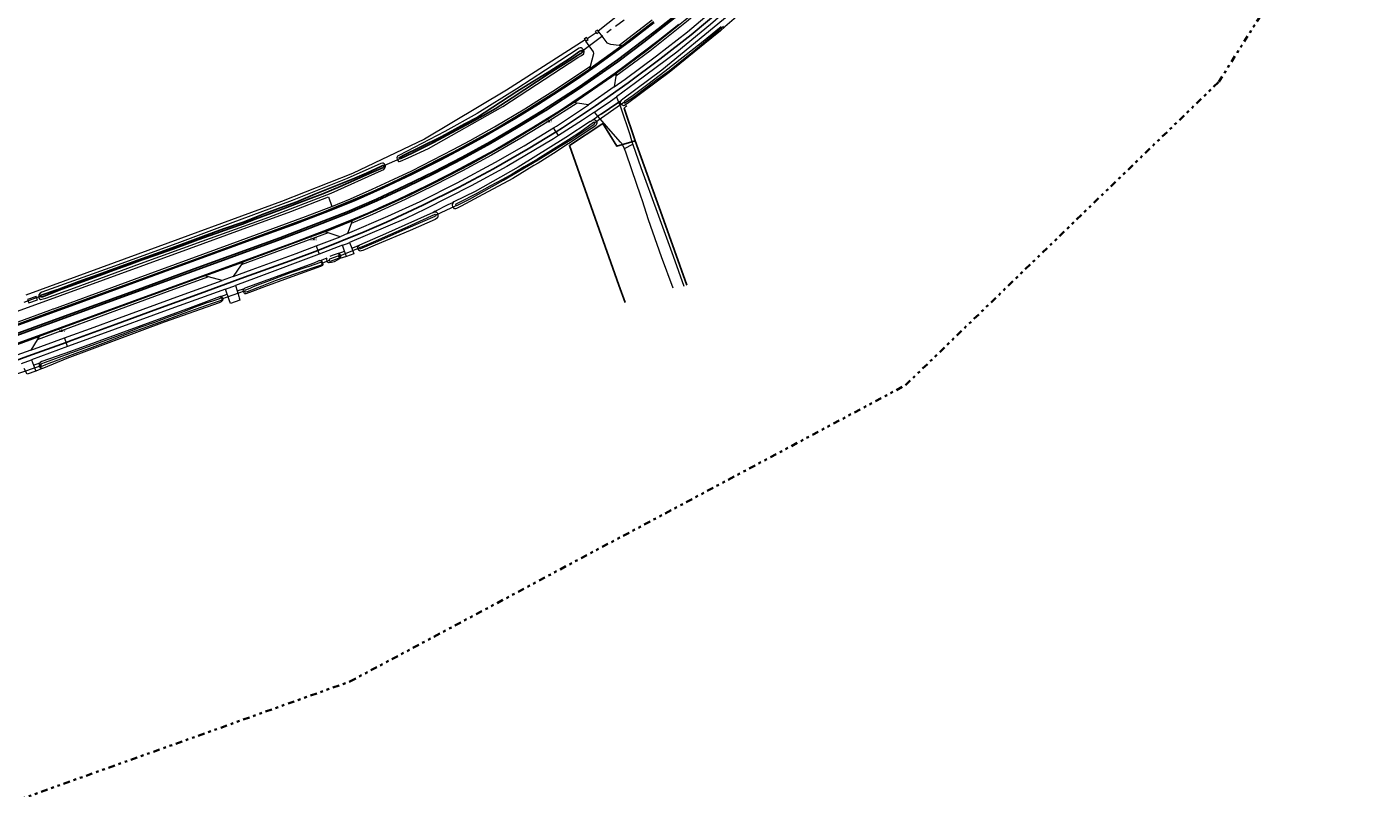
# Model space of a CAD drawing. Header units: metres. Extents: x 169249 to 194689, y 406250 to 412203.
# Tile 144 of 256: x 177458 to 177967, y 406678 to 406966. Entities that reach past the tile are written whole.
import ezdxf
from ezdxf.enums import TextEntityAlignment as Align

# ---------------------------------------------------------------- set-up
doc = ezdxf.new("R2010")
doc.units = ezdxf.units.M
doc.linetypes.add('BGT_NLCS_N264$0$AL-TEKENBLADGRENS', pattern=[11.5, 2.5, -1.5, 1, -1.5, 1, -1.5, 2.5])
doc.linetypes.add('BGT_NLCS_N264$0$AM-AS', pattern=[16, 10, -2, 2, -2])
doc.layers.get('0').update_dxf_attribs({"linetype": 'CONTINUOUS'})
for name, color, linetype, lineweight in [('BGT_NLCS_N264$0$B-WE-AM-AS_KUNSTWERK_DUIKER-GV', 252, 'BGT_NLCS_N264$0$AM-AS', 18), ('BGT_NLCS_N264$0$B-WE-GW-WATERGANG_INSTEEK-G', 252, 'CONTINUOUS', 18), ('BGT_NLCS_N264$0$B-WE-GW-WATERGANG_SLOOT_BODEM-G', 252, 'CONTINUOUS', 18), ('BGT_NLCS_N264$0$B-WE-IE-TERREINAFSCHEIDING_KUNSTMATIG_HEKWERK-G', 252, 'BGT_NLCS_N264$0$IE-TERREINAFSCHEIDING-KUNSTMATIG', 18), ('BGT_NLCS_N264$0$B-WE-IE-TERREINAFSCHEIDING_KUNSTMATIG_MUUR-G', 252, 'BGT_NLCS_N264$0$IE-TERREINAFSCHEIDING-KUNSTMATIG-DICHT', 18), ('BGT_NLCS_N264$0$B-WE-KW-KUNSTWERK_DUIKER-G', 252, 'CONTINUOUS', 18), ('BGT_NLCS_N264$0$B-WE-OG-TOPOGRAFIE_TERREIN_AGRARISCH-GV', 252, 'CONTINUOUS', 18), ('BGT_NLCS_N264$0$B-WE-OG-TOPOGRAFIE_TERREIN_GROEN-GV', 252, 'CONTINUOUS', 18), ('BGT_NLCS_N264$0$B-WE-OG-TOPOGRAFIE_WATER-GV', 252, 'CONTINUOUS', 18), ('BGT_NLCS_N264$0$B-WE-OG-TOPOGRAFIE_WEG_BERM-GV', 252, 'CONTINUOUS', 18), ('BGT_NLCS_N264$0$B-WE-OG-TOPOGRAFIE_WEG_RIJWEG-GV', 252, 'CONTINUOUS', 18), ('BGT_NLCS_N264$0$B-WE-OG-TOPOGRAFIE_WEG_RIJWIELPAD-GV', 252, 'CONTINUOUS', 18), ('BGT_NLCS_N264$0$B-WE-OG-TOPOGRAFIE_WEG_VERHARD-G', 252, 'CONTINUOUS', 18), ('BGT_NLCS_N264$0$B-WE-OG-TOPOGRAFIE_WEG_VOETPAD-GV', 252, 'CONTINUOUS', 18), ('BGT_NLCS_N264$0$X-XX-AL-TEKENBLADGRENS-G', 252, 'BGT_NLCS_N264$0$AL-TEKENBLADGRENS', 35), ('X-XX-AL-REFERENTIE-G', 7, 'CONTINUOUS', 18)]:
    doc.layers.add(name, color=color, linetype=linetype, lineweight=lineweight)
for name, color, linetype in [('BGT_NLCS_N264$0$B-WE-IE-MEUBILAIR_WEGMEUBILAIR-S', 252, 'CONTINUOUS'), ('BGT_NLCS_N264$0$B-WE-IE-TERREINAFSCHEIDING_KUNSTMATIG_HEKWERK_RASTER-G', 252, 'CONTINUOUS'), ('BGT_NLCS_N264$0$B-WE-OG-TOPOGRAFIE_WATER_SLOOT-GV', 252, 'CONTINUOUS'), ('BGT_NLCS_N264$0$B-WE-OG-TOPOGRAFIE_WEG_INRIT-GV', 252, 'CONTINUOUS'), ('BGT_NLCS_N264$0$B-WE-VW-MARKERING-G', 252, 'CONTINUOUS'), ('BGT_NLCS_N264$0$Label_Puntobject', 252, 'CONTINUOUS')]:
    doc.layers.add(name, color=color, linetype=linetype)
doc.styles.add('BGT_NLCS_N264$0$STANDARD', font='txt')
doc.linetypes.add('BGT_NLCS_N264$0$IE-TERREINAFSCHEIDING-KUNSTMATIG', pattern='A,4,[82,NLCS.SHX,S=0.75,R=90,X=0,Y=0],4,-2', length=10)
doc.linetypes.add('BGT_NLCS_N264$0$IE-TERREINAFSCHEIDING-KUNSTMATIG-DICHT', pattern='A,8,-1,[82,NLCS.SHX,S=0.75,R=90,X=0,Y=0],-1', length=10)

# ---------------------------------------------------------------- blocks, each defined once
blk = doc.blocks.new('BGT_NLCS_N264$0$SIE-WEG_PAAL_ALGEMEEN_TYPE_02-SO')
at = {"ltscale": 0.5}
h = blk.add_hatch(color=256, dxfattribs=at)
h.paths.add_polyline_path([(0, 0), (0.1875, 0, 0.41421356), (0, 0.1875)])
h.paths.add_polyline_path([(0, -0.1875), (0, 0), (-0.1875, 0, 0.41421356)])
for p, q in [((-0.1875, 0), (0.1875, 0)), ((0, -0.1875), (0, 0.1875))]:
    blk.add_line(p, q, dxfattribs=at)
blk.add_circle((0, 0), 0.1875, dxfattribs=at)
blk = doc.blocks.new('BGT_NLCS_N264')
at = {"layer": 'BGT_NLCS_N264$0$B-WE-AM-AS_KUNSTWERK_DUIKER-GV'}
for p, q in [((177667.57, 406956.49, 18.6), (177683.71, 406968.43, 18.6)), ((177598.93, 406915.95, 18.92), (177592.96, 406913.21, 18.93)), ((177457.1, 406861.75, 19.28), (177463.12, 406864.03, 19.26))]:
    blk.add_line(p, q, dxfattribs=at)
at = {"layer": 'BGT_NLCS_N264$0$B-WE-GW-WATERGANG_INSTEEK-G'}
for p, q in [((177682.56, 406937.87, 19.98), (177682.63, 406937.99, 19.98)), ((177576.34, 406878.35, 19.63), (177576.32, 406878.31, 19.63)), ((177531.17, 406863.92, 19.74), (177531.46, 406863.9, 19.71)), ((177463, 406838.87, 19.71), (177462.99, 406838.91, 19.71))]:
    blk.add_line(p, q, dxfattribs=at)
for points in [[(177734.13, 406976.43, 19.49), (177721.81, 406965.71, 19.52), (177720.13, 406964.25, 19.52), (177714.22, 406959.44, 19.54), (177700.73, 406948.46, 19.57), (177684.95, 406936.86, 19.57), (177683.96, 406936.13, 19.79), (177683.79, 406936.01, 19.83), (177683.42, 406935.96, 19.97), (177683.07, 406936.16, 19.98), (177682.97, 406936.22, 19.98), (177682.82, 406936.36, 19.98), (177682.38, 406936.78, 19.98), (177682.31, 406937.46, 19.98), (177682.56, 406937.87, 19.98)], [(177671.84, 406930.64, 19.82), (177672.2, 406930.79, 19.86), (177672.51, 406930.77, 19.87), (177672.9, 406930.5, 19.88), (177673.21, 406930.22, 19.88), (177673.35, 406929.93, 19.88), (177673.43, 406929.74, 19.85), (177673.44, 406929.52, 19.8), (177673.44, 406929.42, 19.78), (177673.29, 406928.96, 19.77), (177673.01, 406928.56, 19.76), (177672.33, 406928.05, 19.75), (177670.41, 406926.76, 19.74), (177663.05, 406921.84, 19.69), (177662.58, 406921.53, 19.68), (177657.07, 406917.87, 19.6), (177651.26, 406914.33, 19.6), (177649.64, 406913.34, 19.6), (177641.7, 406908.51, 19.6), (177628.7, 406901.57, 19.63), (177622.12, 406898.06, 19.64), (177620.34, 406897.16, 19.68), (177619.99, 406896.98, 19.69), (177619.68, 406897.01, 19.7), (177619.22, 406897.52, 19.7), (177619.14, 406897.72, 19.7), (177619.04, 406897.96, 19.7), (177618.88, 406898.48, 19.7), (177618.93, 406898.83, 19.7), (177619.36, 406899.67, 19.71)], [(177611.55, 406895.69, 19.7), (177612.23, 406895.89, 19.69), (177612.64, 406895.85, 19.69), (177612.95, 406895.68, 19.7), (177613.08, 406895.6, 19.7), (177613.2, 406895.39, 19.71), (177613.31, 406895, 19.71), (177613.32, 406894.96, 19.71), (177613.37, 406894.2, 19.71), (177613.15, 406893.64, 19.72), (177612.29, 406893.04, 19.72), (177602.82, 406888.81, 19.6), (177589.6, 406883.37, 19.7), (177584.95, 406881.33, 19.7), (177584.31, 406881.12, 19.74), (177584.03, 406881.1, 19.74), (177583.68, 406881.31, 19.74), (177583.67, 406881.33, 19.74), (177583.28, 406881.85, 19.74), (177583.2, 406882.04, 19.74), (177583.14, 406882.21, 19.74), (177583.11, 406882.59, 19.74), (177583.26, 406882.88, 19.74), (177583.75, 406883.3, 19.74)], [(177568.99, 406877.58, 19.7), (177569.1, 406877.58, 19.72), (177569.45, 406877.25, 19.71), (177569.47, 406877.2, 19.71), (177569.49, 406877.14, 19.71), (177569.72, 406876.55, 19.68), (177569.8, 406876.32, 19.67), (177569.84, 406876.19, 19.67), (177569.87, 406875.97, 19.66), (177569.74, 406875.66, 19.65), (177569.04, 406875.28, 19.64), (177556.85, 406870.83, 19.62), (177547.91, 406867.56, 19.61), (177543.16, 406865.83, 19.61), (177540.82, 406864.98, 19.67), (177540.54, 406864.91, 19.69), (177540.38, 406864.95, 19.69), (177540.25, 406865.09, 19.69), (177540.06, 406865.54, 19.69), (177539.9, 406866.05, 19.69), (177539.9, 406866.05, 19.69), (177539.84, 406866.32, 19.69), (177539.89, 406866.66, 19.69), (177540.06, 406866.86, 19.69), (177540.34, 406867.01, 19.7)], [(177576.32, 406878.31, 19.63), (177576.14, 406878.1, 19.6), (177574.12, 406877.07, 19.63), (177573.19, 406876.79, 19.64), (177572.24, 406876.62, 19.66), (177572.2, 406876.63, 19.66), (177571.92, 406876.74, 19.66), (177571.81, 406876.91, 19.66), (177571.56, 406877.31, 19.66), (177571.41, 406877.76, 19.66), (177571.37, 406878.17, 19.66), (177571.37, 406878.22, 19.66), (177571.52, 406878.55, 19.73)], [(177575.63, 406880.15, 19.7), (177575.84, 406880.03, 19.65), (177576.03, 406879.56, 19.63), (177576.27, 406878.92, 19.65), (177576.4, 406878.41, 19.64), (177576.34, 406878.35, 19.63)], [(177531.83, 406863.73, 19.69), (177532.04, 406863.3, 19.66), (177532.08, 406862.97, 19.66), (177531.98, 406862.46, 19.66), (177531.48, 406861.9, 19.67), (177530.75, 406861.55, 19.66), (177509.91, 406854.19, 19.52), (177473.2, 406840.52, 19.66), (177464.35, 406836.91, 19.73), (177463.93, 406836.73, 19.73), (177463.84, 406836.73, 19.71)], [(177531.46, 406863.9, 19.71), (177531.57, 406863.9, 19.7), (177531.83, 406863.74, 19.69), (177531.83, 406863.73, 19.69)], [(177463.72, 406836.76, 19.7), (177463.54, 406836.84, 19.7), (177463.32, 406837.3, 19.7), (177463.12, 406837.75, 19.71), (177463, 406838.87, 19.71)], [(177463.84, 406836.73, 19.71), (177463.8, 406836.73, 19.7), (177463.72, 406836.76, 19.7)]]:
    blk.add_polyline3d(points, dxfattribs=at)
at = {"layer": 'BGT_NLCS_N264$0$B-WE-GW-WATERGANG_SLOOT_BODEM-G'}
for points in [[(177720.42, 406965.82, 18.89), (177712.92, 406959.74, 18.89), (177706.02, 406954.28, 18.89), (177699.06, 406948.87, 18.89), (177692.67, 406943.95, 18.89), (177687.06, 406939.89, 18.87), (177683.82, 406937.57, 18.87), (177683.69, 406937.35, 18.87), (177683.77, 406937.11, 18.87), (177684.02, 406937.07, 18.87), (177684.57, 406937.39, 18.87), (177687.75, 406939.64, 18.87), (177695.61, 406945.48, 18.87), (177700.87, 406949.31, 18.87), (177705.48, 406952.99, 18.87), (177710.55, 406957.04, 18.87), (177717.65, 406962.93, 18.87), (177721.2, 406965.98, 18.87)], [(177659.6, 406920.7, 18.91), (177663.99, 406923.34, 18.91), (177664.75, 406923.8, 18.91), (177665.86, 406924.56, 18.91), (177672.42, 406929.06, 18.91), (177672.71, 406929.46, 18.91), (177672.68, 406929.62, 18.91), (177672.67, 406929.66, 18.91), (177672.59, 406929.68, 18.91), (177672.47, 406929.73, 18.91), (177672.12, 406929.6, 18.91), (177666.99, 406925.88, 18.91), (177662.66, 406923.06, 18.91), (177656.99, 406919.56, 18.91), (177650.97, 406915.73, 18.91), (177645.96, 406912.86, 18.91), (177641.36, 406910.18, 18.91), (177637.75, 406908.16, 18.91), (177632.94, 406905.58, 18.91), (177627.81, 406902.76, 18.91), (177621.64, 406899.59, 18.9), (177620.1, 406898.84, 18.9), (177620.06, 406898.65, 18.9), (177620.11, 406898.5, 18.9), (177620.28, 406898.36, 18.9), (177620.49, 406898.34, 18.9), (177620.76, 406898.42, 18.9), (177625.28, 406900.72, 18.9), (177638.12, 406907.88, 18.9), (177651.28, 406915.51, 18.9), (177659.6, 406920.7, 18.91)], [(177589.08, 406884.55, 18.93), (177602.14, 406890.3, 18.93), (177612.32, 406895, 18.93), (177612.58, 406894.9, 18.93), (177612.68, 406894.67, 18.93), (177612.55, 406894.39, 18.93), (177612.25, 406894.2, 18.93), (177601.11, 406889.39, 18.93), (177590.72, 406884.72, 18.93), (177584.1, 406881.89, 18.93), (177583.75, 406881.94, 18.93), (177583.63, 406882.15, 18.93), (177583.79, 406882.4, 18.93), (177584.93, 406882.78, 18.93), (177589.08, 406884.55, 18.93)], [(177564.28, 406875.1, 19.05), (177557.97, 406872.98, 19.05), (177550.63, 406870.22, 19.05), (177544.19, 406867.85, 19.05), (177543.29, 406867.44, 19.05), (177542.28, 406866.98, 19.05), (177540.63, 406866.36, 19.05), (177540.44, 406866.28, 19.05), (177540.34, 406866.1, 19.05), (177540.37, 406865.82, 19.05), (177540.5, 406865.71, 19.05), (177540.55, 406865.66, 19.05), (177540.83, 406865.63, 19.05), (177541.43, 406865.82, 19.05), (177546.91, 406868.01, 19.05), (177552.06, 406869.94, 19.05), (177560.05, 406872.76, 19.05), (177569.02, 406875.78, 19.05), (177569.42, 406875.92, 19.05), (177569.62, 406876.11, 19.05), (177569.62, 406876.25, 19.05), (177569.62, 406876.31, 19.05), (177569.56, 406876.53, 19.05), (177569.42, 406876.72, 19.05), (177569.28, 406876.77, 19.05), (177569.11, 406876.74, 19.05), (177569.04, 406876.74, 19.05), (177564.3, 406875.11, 19.05), (177564.28, 406875.1, 19.05)], [(177572.53, 406877.32, 18.93), (177572.77, 406877.31, 18.93), (177575.78, 406878.45, 18.93), (177576.13, 406878.69, 18.93), (177576.16, 406878.87, 18.93), (177576.1, 406879.09, 18.93), (177576.07, 406879.12, 18.93), (177575.93, 406879.23, 18.93), (177575.85, 406879.25, 18.93), (177575.55, 406879.12, 18.93), (177572.46, 406878.02, 18.93), (177572.28, 406877.83, 18.93), (177572.34, 406877.49, 18.93), (177572.45, 406877.39, 18.93), (177572.53, 406877.32, 18.93)], [(177495.33, 406850.07, 19.11), (177488.22, 406847.48, 19.12), (177480.86, 406844.74, 19.12), (177475, 406842.68, 19.12), (177474.39, 406842.47, 19.12), (177473.96, 406842.31, 19.12), (177464.94, 406839.04, 19.12), (177463.64, 406838.54, 19.12), (177463.4, 406838.39, 19.12), (177463.35, 406838.36, 19.12), (177463.34, 406838.27, 19.12), (177463.33, 406838.05, 19.12), (177463.33, 406837.95, 19.12), (177463.39, 406837.81, 19.12), (177463.67, 406837.65, 19.12), (177464.09, 406837.71, 19.12), (177465.24, 406838.27, 19.01), (177466.49, 406838.75, 19.01), (177468.92, 406839.66, 19.01), (177476.39, 406842.41, 19.05), (177482.89, 406844.79, 19.06), (177488.96, 406847.07, 19.06), (177495.75, 406849.67, 19.05), (177501.97, 406851.97, 19.05), (177511.07, 406855.28, 19.02), (177517.49, 406857.6, 19.02), (177528.19, 406861.4, 19.02), (177531.17, 406862.41, 19.02), (177531.24, 406862.44, 19.02), (177531.69, 406862.62, 19.02), (177531.76, 406862.64, 19.02), (177531.91, 406862.86, 19.02), (177531.9, 406863.07, 19.02), (177531.75, 406863.23, 19.02), (177531.55, 406863.29, 19.02), (177531.41, 406863.26, 19.02), (177531.29, 406863.24, 19.02), (177530.84, 406863.06, 19.02), (177528.22, 406862.18, 19.02), (177525.72, 406861.35, 19.02), (177525.49, 406861.29, 19.02), (177521.64, 406859.88, 19.02), (177517.53, 406858.24, 19.02), (177516.29, 406857.75, 19.02), (177514.72, 406857.22, 19.02), (177511.64, 406856.17, 19.02), (177506.33, 406854.17, 19.07), (177501.17, 406852.34, 19.07), (177497.67, 406850.98, 19.09), (177495.33, 406850.07, 19.11)]]:
    blk.add_polyline3d(points, dxfattribs=at)
at = {"layer": 'BGT_NLCS_N264$0$B-WE-IE-TERREINAFSCHEIDING_KUNSTMATIG_HEKWERK-G'}
for p, q in [((177673.16, 406963.51, 19.76), (177669.8, 406961.29, 19.77)), ((177500, 406879.91, 20.02), (177457.7, 406864.38, 20.17))]:
    blk.add_line(p, q, dxfattribs=at)
for points in [[(178099.98, 407555.68, 19.29), (178049.16, 407502.8, 19.16), (178047, 407500, 19.16), (178017.29, 407461.45, 19.44), (178000, 407432.68, 19.56), (177933.55, 407322.15, 19.55), (177889.94, 407250, 19.58), (177793.32, 407090.14, 19.6), (177771.02, 407058.1, 19.52), (177741.54, 407022.93, 19.8), (177740.62, 407021.82, 19.8), (177739.88, 407021.14, 19.8), (177716.98, 407000, 19.79), (177704.95, 406988.9, 19.74), (177673.96, 406964.07, 19.76)], [(177668.94, 406960.81, 19.77), (177639.32, 406941.86, 19.76), (177608.27, 406923.29, 19.95), (177581.06, 406910.36, 19.96), (177554.22, 406899.81, 19.96), (177500, 406879.91, 20.02)]]:
    blk.add_polyline3d(points, dxfattribs=at)
at = {"layer": 'BGT_NLCS_N264$0$B-WE-IE-TERREINAFSCHEIDING_KUNSTMATIG_HEKWERK_RASTER-G'}
blk.add_line((177686.66, 406922.37, 20.04), (177687.83, 406922.73, 20.04), dxfattribs=at)
for points in [[(177687.83, 406922.73, 20.04), (177683.77, 406935.08, 19.8), (177684.51, 406935.74, 19.66), (177684.78, 406935.98, 19.61)], [(177684.08, 406861.68, 19.71), (177681.75, 406868.26, 19.72), (177663.05, 406920.99, 19.78), (177675.27, 406928.99, 19.91), (177675.68, 406929.26, 19.91), (177680.98, 406920.65, 20.05), (177683.06, 406921.28, 20.04)], [(177683.06, 406921.28, 20.04), (177683.07, 406921.29, 20.04), (177686.29, 406922.26, 20.04), (177686.66, 406922.37, 20.04)], [(177687.83, 406922.73, 20.04), (177698.04, 406894.45, 19.71), (177707.42, 406868.23, 19.73)]]:
    blk.add_polyline3d(points, dxfattribs=at)
at = {"layer": 'BGT_NLCS_N264$0$B-WE-IE-TERREINAFSCHEIDING_KUNSTMATIG_MUUR-G'}
for points in [[(177673.96, 406964.07, 19.76), (177673.63, 406964.52, 19.76), (177672.82, 406963.97, 19.76), (177673.16, 406963.51, 19.76)], [(177673.16, 406963.51, 19.76), (177673.31, 406963.32, 19.76), (177673.4, 406963.19, 19.76), (177674.21, 406963.74, 19.76)], [(177674.21, 406963.74, 19.76), (177674.11, 406963.88, 19.76), (177673.96, 406964.07, 19.76)], [(177669.8, 406961.29, 19.77), (177669.47, 406961.72, 19.77), (177668.67, 406961.16, 19.77), (177668.94, 406960.81, 19.77)], [(177668.94, 406960.81, 19.77), (177669.23, 406960.44, 19.77), (177669.28, 406960.38, 19.77)], [(177669.28, 406960.38, 19.77), (177670.08, 406960.94, 19.77), (177670.02, 406961, 19.77), (177669.8, 406961.29, 19.77)]]:
    blk.add_polyline3d(points, dxfattribs=at)
at = {"layer": 'BGT_NLCS_N264$0$B-WE-KW-KUNSTWERK_DUIKER-G'}
for p, q in [((177683.61, 406937.13, 18.86), (177672.7, 406929.56, 18.87)), ((177612.76, 406894.73, 18.99), (177620.23, 406898.33, 18.99)), ((177583.88, 406882.27, 19.08), (177575.58, 406878.92, 19.1)), ((177572.21, 406877.47, 19.07), (177569.51, 406876.34, 19.02)), ((177540.13, 406865.94, 19.04), (177531.66, 406862.88, 19.05)), ((177454.35, 406834.75, 19.14), (177463.63, 406837.82, 19.12))]:
    blk.add_line(p, q, dxfattribs=at)
at = {"layer": 'BGT_NLCS_N264$0$B-WE-OG-TOPOGRAFIE_TERREIN_AGRARISCH-GV'}
for p, q in [((177578.84, 406879.01, 19.71), (177576.32, 406878.31, 0.1)), ((177581.63, 406880.1, 19.71), (177578.84, 406879.01, 19.71)), ((177461.43, 406835.7, 19.74), (177458.19, 406834.62, 19.73)), ((177463.84, 406836.73, 0.12), (177461.43, 406835.7, 19.74))]:
    blk.add_line(p, q, dxfattribs=at)
blk.add_polyline3d([(177538.12, 406863.92, 19.67), (177538.28, 406863.37, 19.65), (177538.57, 406862.5, 19.64), (177535.03, 406861.26, 19.63), (177534.56, 406862.63, 19.7)], dxfattribs=at)
at = {"layer": 'BGT_NLCS_N264$0$B-WE-OG-TOPOGRAFIE_TERREIN_GROEN-GV'}
for p, q in [((177578.84, 406879.01, 19.71), (177578.11, 406881.11, 19.77)), ((177580.82, 406882.16, 19.76), (177581.63, 406880.1, 19.71)), ((177537.5, 406866.05, 19.72), (177538.12, 406863.92, 19.67)), ((177458.19, 406834.62, 19.73), (177457.12, 406836.78, 19.73)), ((177460.55, 406838.03, 19.72), (177461.43, 406835.7, 19.74))]:
    blk.add_line(p, q, dxfattribs=at)
blk.add_polyline3d([(177534.56, 406862.63, 19.7), (177533.98, 406864.32, 19.78), (177533.81, 406864.81, 19.78)], dxfattribs=at)
at = {"layer": 'BGT_NLCS_N264$0$B-WE-OG-TOPOGRAFIE_WATER-GV'}
for p, q in [((177682.57, 406937.95, 19.98), (177682.56, 406937.87, 18.25)), ((177682.63, 406937.99, 19.98), (177682.57, 406937.95, 19.98)), ((177612.35, 406896.1, 19.71), (177611.55, 406895.69, 19.7)), ((177619.36, 406899.67, 19.71), (177618.96, 406899.47, 19.71)), ((177583.75, 406883.3, 19.74), (177583.09, 406883.05, 19.75)), ((177531.32, 406863.97, 19.74), (177531.17, 406863.92, 19.74)), ((177531.46, 406863.9, 16.35), (177531.32, 406863.97, 19.74)), ((177531.83, 406863.73, 7.33), (177531.46, 406863.9, 16.35))]:
    blk.add_line(p, q, dxfattribs=at)
for points in [[(177793.57, 407044.85, 19.62), (177791.66, 407042.62, 19.61), (177782.57, 407032.02, 19.73), (177773.32, 407020.4, 19.72), (177762, 407007.32, 19.71), (177755.8, 407000.72, 19.73), (177733.86, 406979.39, 19.74), (177721.27, 406968.47, 19.8), (177697.91, 406949.42, 19.8), (177683.24, 406938.44, 19.98), (177682.63, 406937.99, 19.98)], [(177667.83, 406957.6, 19.8), (177667.43, 406957.87, 19.79), (177667.09, 406957.82, 19.79), (177666.73, 406957.69, 19.79), (177659.4, 406952.92, 19.72), (177643.16, 406942.36, 19.68), (177628.13, 406933.09, 19.75), (177615.99, 406926.24, 19.79), (177598.58, 406917.2, 19.82), (177598.15, 406916.91, 19.8), (177597.92, 406916.66, 19.79), (177597.86, 406916.23, 19.79), (177597.97, 406915.8, 19.79), (177598.23, 406915.25, 19.79), (177598.51, 406914.95, 19.79), (177598.71, 406914.91, 19.78), (177599.17, 406915.04, 19.75), (177602.13, 406916.24, 19.74), (177609.78, 406919.85, 19.69), (177637.86, 406935.62, 19.7), (177666.26, 406954.13, 19.82), (177667.64, 406954.95, 19.8), (177668.48, 406955.59, 19.8), (177668.58, 406956.43, 19.79), (177668.5, 406956.79, 19.79), (177668.31, 406957.06, 19.79), (177668.12, 406957.27, 19.8), (177667.83, 406957.6, 19.8)], [(177670.84, 406929.98, 19.81), (177661.71, 406923.97, 19.71), (177643.68, 406912.83, 19.7), (177627.37, 406903.61, 19.71), (177619.36, 406899.67, 19.71)], [(177591.85, 406914.09, 19.71), (177579.05, 406908.45, 19.74), (177558.27, 406900.16, 19.75), (177534.84, 406891.48, 19.78), (177515.69, 406884.26, 19.85), (177491.2, 406875.43, 19.8), (177463.79, 406865.56, 19.98), (177463.06, 406865.22, 19.98), (177462.63, 406864.51, 19.98), (177462.62, 406864.2, 19.98), (177462.58, 406863.86, 19.98), (177462.66, 406863.47, 19.98), (177462.8, 406863.08, 19.98), (177463.24, 406862.78, 19.98), (177465.3, 406863.36, 19.81), (177476.03, 406867.22, 19.8), (177501.03, 406876.34, 19.79), (177524.35, 406884.87, 19.8), (177549.46, 406893.92, 19.76), (177573, 406902.97, 19.78), (177592.08, 406911.48, 19.78), (177592.87, 406911.89, 19.78), (177593.3, 406912.42, 19.77), (177593.49, 406912.73, 19.77), (177593.58, 406913.09, 19.77), (177593.52, 406913.41, 19.77), (177593.38, 406913.68, 19.77), (177593.24, 406913.91, 19.76), (177593.11, 406914.03, 19.76), (177592.63, 406914.26, 19.75), (177592.41, 406914.25, 19.74), (177591.85, 406914.09, 19.71)], [(177611.55, 406895.69, 19.7), (177600.88, 406890.84, 19.77), (177593.5, 406887.55, 19.76), (177583.75, 406883.3, 19.74)], [(177568.6, 406877.53, 19.69), (177568.17, 406877.33, 19.7), (177566.43, 406876.53, 19.74), (177540.38, 406867.02, 19.7)], [(177575.63, 406880.15, 19.7), (177575.36, 406880.09, 19.7), (177575.26, 406880.05, 19.7), (177574.89, 406879.93, 19.69), (177573.41, 406879.39, 19.74), (177572.49, 406878.98, 19.73)], [(177576.34, 406878.35, 0.43), (177576.41, 406878.41, 1.14), (177576.47, 406878.48, 1.86), (177576.52, 406878.56, 2.57), (177576.56, 406878.64, 3.28), (177576.6, 406878.72, 4), (177576.63, 406878.81, 4.71), (177576.65, 406878.9, 5.43), (177576.66, 406878.99, 6.14), (177576.67, 406879.08, 6.85), (177576.66, 406879.17, 7.57), (177576.65, 406879.26, 8.28), (177576.64, 406879.35, 9), (177576.61, 406879.44, 9.71), (177576.58, 406879.53, 10.42), (177576.53, 406879.61, 11.14), (177576.49, 406879.69, 11.85), (177576.43, 406879.76, 12.57), (177576.37, 406879.83, 13.28), (177576.3, 406879.89, 13.99), (177576.23, 406879.95, 14.71), (177576.16, 406880, 15.42), (177576.08, 406880.04, 16.14), (177575.99, 406880.08, 16.85), (177575.9, 406880.11, 17.56), (177575.82, 406880.13, 18.28), (177575.72, 406880.14, 18.99), (177575.63, 406880.15, 19.7)], [(177531.17, 406863.92, 19.74), (177530.86, 406863.8, 19.7), (177519.75, 406859.69, 19.65), (177474.55, 406843.16, 19.69), (177463.77, 406839.36, 19.74), (177463.08, 406838.96, 19.72)], [(177463, 406838.87, 18.85), (177462.93, 406838.77, 18.07), (177462.87, 406838.68, 17.29), (177462.82, 406838.57, 16.51), (177462.78, 406838.46, 15.73), (177462.75, 406838.35, 14.95), (177462.72, 406838.24, 14.17), (177462.71, 406838.13, 13.39), (177462.71, 406838.01, 12.61), (177462.72, 406837.89, 11.83), (177462.73, 406837.78, 11.05), (177462.76, 406837.67, 10.27), (177462.8, 406837.56, 9.49), (177462.85, 406837.45, 8.71), (177462.9, 406837.35, 7.94), (177462.97, 406837.26, 7.16), (177463.04, 406837.17, 6.38), (177463.12, 406837.09, 5.6), (177463.21, 406837.01, 4.82), (177463.3, 406836.94, 4.04), (177463.4, 406836.88, 3.26), (177463.5, 406836.83, 2.48), (177463.61, 406836.79, 1.7), (177463.72, 406836.76, 0.92)], [(177463.08, 406838.96, 19.72), (177463.05, 406838.93, 19.43), (177463.03, 406838.9, 19.14), (177463, 406838.87, 18.85)]]:
    blk.add_polyline3d(points, dxfattribs=at)
at = {"layer": 'BGT_NLCS_N264$0$B-WE-OG-TOPOGRAFIE_WATER_SLOOT-GV'}
for points in [[(177643.14, 406941.33, 18.51), (177627.95, 406931.45, 18.51), (177623.56, 406929.07, 18.51), (177614.89, 406924.35, 18.51), (177606.71, 406920.32, 18.51), (177600.19, 406917.19, 18.51), (177598.68, 406916.35, 18.51), (177598.73, 406916.17, 18.51), (177599.3, 406916.02, 18.51), (177603.83, 406918.21, 18.51), (177611.63, 406922.07, 18.51), (177620.37, 406926.68, 18.5), (177626.02, 406929.74, 18.5), (177630.27, 406932.21, 18.5), (177634.97, 406934.85, 18.5), (177641.43, 406938.99, 18.5), (177646.17, 406942.15, 18.5), (177655.36, 406948.12, 18.5), (177663.23, 406953.09, 18.5), (177666.42, 406955.14, 18.51), (177667.77, 406955.97, 18.51), (177668.1, 406956.28, 18.51), (177668.1, 406956.62, 18.51), (177667.89, 406956.78, 18.51), (177667.67, 406956.82, 18.51), (177666.99, 406956.63, 18.51), (177662.95, 406953.71, 18.51), (177655.65, 406949.08, 18.51), (177643.14, 406941.33, 18.51)], [(177477.77, 406869.64, 19), (177469.48, 406866.5, 19), (177469.36, 406866.45, 19), (177463.51, 406864.39, 19), (177463.08, 406864.12, 19), (177463.2, 406863.91, 19), (177463.52, 406863.83, 19), (177463.97, 406863.85, 19), (177471.35, 406866.7, 19), (177477.58, 406868.97, 19), (177485.24, 406871.78, 19), (177490.95, 406873.82, 19), (177496.61, 406875.83, 19), (177501.68, 406877.72, 19), (177506.42, 406879.36, 19.11), (177513.22, 406881.8, 19.03), (177518.58, 406883.87, 19.02), (177522.7, 406885.27, 19.02), (177529.49, 406887.72, 18.95), (177534.77, 406889.64, 18.95), (177539.53, 406891.28, 18.95), (177544.28, 406893.07, 18.95), (177550.46, 406895.41, 18.95), (177554.85, 406897.07, 18.95), (177564.47, 406900.65, 18.94), (177569.87, 406902.66, 18.95), (177576.4, 406905.44, 18.95), (177582.76, 406908.24, 18.95), (177588.36, 406910.7, 18.94), (177592.79, 406912.68, 18.94), (177593.1, 406913.06, 18.94), (177593.1, 406913.23, 18.94), (177592.96, 406913.41, 18.94), (177592.79, 406913.44, 18.94), (177592.54, 406913.41, 18.94), (177592.07, 406913.19, 18.71), (177586.32, 406910.55, 18.71), (177582.01, 406908.59, 18.71), (177572.56, 406904.85, 18.71), (177566.82, 406902.54, 18.71), (177560.04, 406899.69, 18.75), (177553.8, 406897.4, 18.75), (177546.69, 406894.78, 18.75), (177540.21, 406892.17, 18.95), (177532.37, 406889.48, 19.11), (177524.78, 406886.68, 19.11), (177518.75, 406884.39, 19.11), (177511.54, 406881.76, 19.11), (177501.71, 406878.23, 19.11), (177495.03, 406875.85, 19.11), (177486.54, 406872.74, 19.06), (177477.77, 406869.64, 19)]]:
    blk.add_polyline3d(points, dxfattribs=at)
at = {"layer": 'BGT_NLCS_N264$0$B-WE-OG-TOPOGRAFIE_WEG_BERM-GV'}
for p, q in [((177681.89, 406958.88, 19.85), (177682.97, 406958.76, 19.84)), ((177670.69, 406949.84, 19.81), (177670.98, 406950.94, 19.82)), ((177680.58, 406947.14, 20), (177680, 406943.15, 20.03)), ((177680.73, 406948.18, 19.99), (177680.58, 406947.14, 20)), ((177665.94, 406936.97, 20), (177664.78, 406937.15, 20.01)), ((177670.27, 406936.28, 19.99), (177665.94, 406936.97, 20)), ((177680.8, 406939.34, 19.86), (177681.61, 406937.29, 19.9)), ((177681.61, 406937.29, 19.9), (177681.27, 406937.06, 19.91)), ((177681.61, 406937.29, 19.9), (177682.57, 406937.95, 19.98)), ((177671.84, 406930.64, 19.82), (177673.81, 406931.98, 19.92)), ((177673.81, 406931.98, 19.92), (177672.45, 406933.55, 19.89)), ((177675.04, 406932.82, 19.92), (177673.81, 406931.98, 19.92)), ((177670.84, 406929.98, 19.81), (177671.84, 406930.64, 19.82)), ((177579.19, 406887.7, 19.94), (177594.45, 406894.22, 19.95)), ((177580.94, 406892.45, 20.04), (177580.58, 406891.47, 20.02)), ((177571.93, 406887.98, 20.01), (177539, 406875.87, 19.94)), ((177567.38, 406883.04, 19.93), (177576.49, 406886.5, 19.95)), ((177571.93, 406887.98, 20.01), (177570.72, 406888.37, 20.03)), ((177576.49, 406886.5, 19.95), (177571.93, 406887.98, 20.01)), ((177577.35, 406883.27, 19.84), (177568.52, 406879.94, 19.82)), ((177575.63, 406880.15, 19.7), (177578.11, 406881.11, 19.77)), ((177578.11, 406881.11, 19.77), (177577.35, 406883.27, 19.84)), ((177579.99, 406884.3, 19.8), (177580.82, 406882.16, 19.76)), ((177580.82, 406882.16, 19.76), (177583.09, 406883.05, 19.75)), ((177539, 406875.87, 19.94), (177536.04, 406871.52, 19.89)), ((177539.7, 406876.9, 19.95), (177539, 406875.87, 19.94)), ((177568.6, 406877.53, 19.69), (177568.99, 406877.58, 19.7)), ((177568.99, 406877.58, 19.7), (177571.52, 406878.55, 19.73)), ((177526.68, 406871.36, 19.9), (177525.37, 406871.72, 19.9)), ((177531.8, 406869.97, 19.9), (177526.68, 406871.36, 19.9)), ((177517.47, 406864.76, 19.76), (177531.8, 406869.97, 19.9)), ((177533.81, 406864.81, 19.78), (177533.14, 406866.76, 19.77)), ((177536.89, 406868.12, 19.77), (177537.5, 406866.05, 19.72)), ((177537.5, 406866.05, 19.72), (177540.34, 406867.01, 19.7)), ((177540.34, 406867.01, 19.7), (177540.38, 406867.02, 19.7)), ((177531.32, 406863.97, 19.74), (177533.81, 406864.81, 19.78)), ((177459.6, 406843.69, 19.77), (177472.27, 406848.28, 19.77)), ((177461.93, 406847.59, 19.84), (177459.6, 406843.69, 19.77)), ((177473.47, 406845.01, 19.71), (177459.8, 406840.01, 19.7)), ((177462.68, 406848.83, 19.86), (177461.93, 406847.59, 19.84)), ((177459.8, 406840.01, 19.7), (177460.55, 406838.03, 19.72)), ((177460.55, 406838.03, 19.72), (177462.99, 406838.91, 19.71)), ((177462.99, 406838.91, 19.71), (177463.08, 406838.96, 19.72))]:
    blk.add_line(p, q, dxfattribs=at)
for points in [[(177682.97, 406958.76, 19.84), (177694.77, 406967.82, 19.8)], [(177681.89, 406958.88, 19.85), (177694.31, 406968.4, 19.77)], [(177786.34, 407049.23, 20.07), (177779.08, 407040.12, 20.05), (177770.94, 407030.21, 20.08), (177762.52, 407020.54, 20.06), (177756.14, 407013.57, 20.08), (177743.32, 407000.24, 20.03), (177733.7, 406990.91, 19.98), (177730.55, 406987.87, 19.96), (177718.56, 406977.16, 19.98), (177707.24, 406967.64, 19.99), (177693.41, 406956.61, 20.01), (177680.58, 406947.14, 20)], [(177785.14, 407048.93, 20.1), (177778.5, 407040.6, 20.08), (177770.37, 407030.69, 20.11), (177761.95, 407021.04, 20.09), (177755.59, 407014.08, 20.11), (177742.79, 407000.77, 20.06), (177733.17, 406991.45, 20.01), (177730.04, 406988.41, 19.99), (177718.07, 406977.72, 20.01), (177706.77, 406968.22, 20.02), (177692.95, 406957.21, 20.04), (177680.73, 406948.18, 19.99)], [(177680, 406943.15, 20.03), (177684.13, 406945.99, 20), (177695.93, 406954.84, 19.96), (177707.61, 406963.92, 19.94), (177719.94, 406974.3, 19.94), (177730.7, 406983.89, 19.89), (177735.83, 406988.72, 19.93)], [(177738.26, 406986.19, 19.85), (177734.58, 406982.64, 19.83), (177716.38, 406966.6, 19.86), (177703.6, 406956.25, 19.85), (177687.98, 406944.57, 19.89), (177680.8, 406939.34, 19.86)], [(177674.21, 406963.74, 19.76), (177677.19, 406959.69, 19.81), (177678.53, 406959.24, 19.86), (177681.89, 406958.88, 19.85)], [(177670.98, 406950.94, 19.82), (177672.2, 406955.64, 19.88), (177672.11, 406956.3, 19.89), (177669.28, 406960.38, 19.77)], [(177443.69, 406849.57, 19.91), (177467.09, 406858.08, 19.84), (177468.27, 406858.54, 19.85), (177468.49, 406858.63, 19.85), (177498.99, 406869.74, 19.79), (177535.14, 406882.94, 19.8), (177563.55, 406893.44, 19.83), (177570.55, 406896.03, 19.84), (177573.55, 406897.25, 19.84), (177580.62, 406900.13, 19.84), (177588.88, 406903.74, 19.84), (177595.42, 406906.74, 19.86), (177603.78, 406910.73, 19.86), (177619.52, 406918.73, 19.86), (177625.87, 406922.18, 19.86), (177635.07, 406927.3, 19.84), (177646.6, 406934.16, 19.87), (177651.12, 406937, 19.87), (177657.17, 406940.79, 19.86), (177670.69, 406949.84, 19.81)], [(177573.27, 406897.95, 19.81), (177580.33, 406900.82, 19.81), (177588.58, 406904.42, 19.8), (177595.1, 406907.42, 19.83), (177603.45, 406911.41, 19.83), (177619.17, 406919.39, 19.83), (177625.5, 406922.83, 19.83), (177634.69, 406927.95, 19.81), (177646.21, 406934.8, 19.84), (177650.72, 406937.63, 19.84), (177656.76, 406941.42, 19.84), (177670.98, 406950.94, 19.82)], [(177665.94, 406936.97, 20), (177655.25, 406930.12, 20.08), (177644.64, 406923.73, 20.09), (177633.61, 406917.3, 20.07), (177622.7, 406911.43, 20.06), (177612.11, 406905.97, 20.04), (177601.05, 406900.62, 20.06), (177588.59, 406894.92, 20.03), (177580.58, 406891.47, 20.02)], [(177664.78, 406937.15, 20.01), (177654.96, 406930.87, 20.04), (177653.76, 406930.1, 20.04), (177639.35, 406921.43, 20.01), (177625.45, 406913.7, 20.01), (177613.51, 406907.49, 20.03), (177602.72, 406902.22, 20.03), (177592.81, 406897.62, 20.06), (177580.94, 406892.45, 20.04)], [(177657.03, 406927.64, 19.98), (177658.12, 406928.31, 19.98), (177670.27, 406936.28, 19.99)], [(177672.45, 406933.55, 19.89), (177667.98, 406930.53, 19.92), (177658.92, 406924.7, 19.87)], [(177594.45, 406894.22, 19.95), (177606.7, 406899.84, 19.95), (177620.61, 406906.8, 19.97), (177635.12, 406914.64, 19.97), (177645.91, 406920.84, 19.98), (177657.03, 406927.64, 19.98)], [(177658.92, 406924.7, 19.87), (177657, 406923.46, 19.86), (177639.39, 406913.02, 19.86), (177625.95, 406905.69, 19.85), (177608.49, 406896.85, 19.84), (177601.18, 406893.38, 19.83), (177579.99, 406884.3, 19.8)], [(177438.13, 406852.44, 19.98), (177519.49, 406882.07, 19.83), (177538.75, 406889.11, 19.84), (177557.78, 406896.06, 19.93), (177571.98, 406901.62, 19.86), (177573.27, 406897.95, 19.81)], [(177442.74, 406850.02, 19.92), (177466.82, 406858.78, 19.81), (177467.99, 406859.24, 19.82), (177468.22, 406859.33, 19.82), (177498.74, 406870.45, 19.76), (177534.89, 406883.65, 19.77), (177563.29, 406894.14, 19.8), (177570.28, 406896.73, 19.81), (177573.27, 406897.95, 19.81)], [(177612.35, 406896.1, 19.71), (177617.29, 406898.62, 19.71), (177618.96, 406899.47, 19.71)], [(177580.58, 406891.47, 20.02), (177580.54, 406891.36, 20.02), (177579.19, 406887.7, 19.94)], [(177570.72, 406888.37, 20.03), (177566.05, 406886.65, 20.02), (177539.7, 406876.9, 19.95)], [(177536.04, 406871.52, 19.89), (177543.24, 406874.13, 19.89), (177559.81, 406880.16, 19.92), (177567.38, 406883.04, 19.93)], [(177568.52, 406879.94, 19.82), (177544.71, 406870.97, 19.79), (177536.89, 406868.12, 19.77)], [(177526.68, 406871.36, 19.9), (177513.53, 406866.56, 19.91), (177495.35, 406859.85, 19.88), (177461.93, 406847.59, 19.84)], [(177525.37, 406871.72, 19.9), (177470.96, 406851.81, 19.87), (177470.58, 406851.67, 19.87), (177462.68, 406848.83, 19.86)], [(177533.14, 406866.76, 19.77), (177512.42, 406859.21, 19.73), (177484.85, 406849.18, 19.72), (177473.47, 406845.01, 19.71)], [(177472.27, 406848.28, 19.77), (177483.47, 406852.34, 19.77), (177491.72, 406855.36, 19.74), (177517.47, 406864.76, 19.76)]]:
    blk.add_polyline3d(points, dxfattribs=at)
at = {"layer": 'BGT_NLCS_N264$0$B-WE-OG-TOPOGRAFIE_WEG_INRIT-GV'}
blk.add_line((177681.27, 406937.06, 19.91), (177675.04, 406932.82, 19.92), dxfattribs=at)
at = {"layer": 'BGT_NLCS_N264$0$B-WE-OG-TOPOGRAFIE_WEG_RIJWEG-GV'}
for p, q in [((177682.97, 406958.76, 19.84), (177670.69, 406949.84, 19.81)), ((177664.78, 406937.15, 20.01), (177680.73, 406948.18, 19.99)), ((177570.72, 406888.37, 20.03), (177580.94, 406892.45, 20.04)), ((177525.37, 406871.72, 19.9), (177539.7, 406876.9, 19.95)), ((177448.72, 406843.7, 19.89), (177462.68, 406848.83, 19.86))]:
    blk.add_line(p, q, dxfattribs=at)
at = {"layer": 'BGT_NLCS_N264$0$B-WE-OG-TOPOGRAFIE_WEG_RIJWIELPAD-GV'}
for p, q in [((177680, 406943.15, 20.03), (177670.27, 406936.28, 19.99)), ((177658.92, 406924.7, 19.87), (177657.97, 406926.17, 19.91)), ((177579.19, 406887.7, 19.94), (177576.49, 406886.5, 19.95)), ((177567.38, 406883.04, 19.93), (177568, 406881.35, 19.84)), ((177568, 406881.35, 19.84), (177568.52, 406879.94, 19.82)), ((177536.04, 406871.52, 19.89), (177531.8, 406869.97, 19.9)), ((177533.14, 406866.76, 19.77), (177536.89, 406868.12, 19.77)), ((177473.47, 406845.01, 19.71), (177472.88, 406846.62, 19.75)), ((177459.6, 406843.69, 19.77), (177454.3, 406841.75, 19.79)), ((177456.09, 406838.67, 19.71), (177459.8, 406840.01, 19.7))]:
    blk.add_line(p, q, dxfattribs=at)
for points in [[(177672.45, 406933.55, 19.89), (177673.53, 406934.29, 19.88), (177678.57, 406937.72, 19.85), (177680.8, 406939.34, 19.86)], [(177657.97, 406926.17, 19.91), (177657.95, 406926.21, 19.91), (177657.03, 406927.64, 19.98)], [(177577.35, 406883.27, 19.84), (177579.25, 406883.99, 19.86), (177579.99, 406884.3, 19.8)], [(177472.88, 406846.62, 19.75), (177472.88, 406846.64, 19.75), (177472.27, 406848.28, 19.77)]]:
    blk.add_polyline3d(points, dxfattribs=at)
at = {"layer": 'BGT_NLCS_N264$0$B-WE-OG-TOPOGRAFIE_WEG_VERHARD-G'}
for p, q in [((177683.89, 406919.75, 20.03), (177683.06, 406921.28, 20.04)), ((177686.66, 406922.37, 19.95), (177686.96, 406921.31, 19.96))]:
    blk.add_line(p, q, dxfattribs=at)
for points in [[(177681.61, 406937.29, 19.9), (177682.28, 406935.57, 19.94), (177682.44, 406935.11, 19.94), (177685.9, 406925.14, 19.95), (177686.66, 406922.37, 19.95)], [(177683.06, 406921.28, 20.04), (177683, 406921.39, 20.04), (177682.82, 406921.72, 20.04), (177682.39, 406922.19, 20.04), (177678.72, 406926.3, 20.04), (177675.38, 406930.17, 19.96), (177673.81, 406931.98, 19.92)], [(177686.96, 406921.31, 19.96), (177686.66, 406921.16, 19.96), (177683.91, 406919.76, 20.03), (177683.89, 406919.75, 20.03)], [(177686.96, 406921.31, 19.96), (177689.98, 406912.63, 20.02), (177696.14, 406895.74, 19.93), (177702.18, 406879.2, 19.89), (177706.23, 406867.77, 19.73)], [(177702.27, 406867.09, 19.76), (177697.77, 406878.9, 19.84), (177692.89, 406892.86, 19.93), (177690.59, 406900.03, 19.97), (177690.01, 406901.83, 19.98), (177686.65, 406911.8, 20.12), (177684.33, 406918.49, 20.04), (177683.89, 406919.75, 20.03)]]:
    blk.add_polyline3d(points, dxfattribs=at)
at = {"layer": 'BGT_NLCS_N264$0$B-WE-OG-TOPOGRAFIE_WEG_VOETPAD-GV'}
blk.add_polyline3d([(177458.37, 406862.85, 20.03), (177458.87, 406861.52, 20.02), (177462.08, 406862.71, 19.96), (177461.61, 406863.99, 20.02), (177458.37, 406862.85, 20.03)], dxfattribs=at)
at = {"layer": 'BGT_NLCS_N264$0$B-WE-VW-MARKERING-G', "linetype": 'Continuous'}
for points in [[(177695.1, 406967.44, 19.85), (177685.65, 406960.11, 19.87), (177673.16, 406951.07, 19.99), (177666.03, 406946.07, 20.01), (177660.91, 406942.7, 19.95), (177651.38, 406936.58, 19.91), (177642.8, 406931.32, 19.91), (177630.2, 406924.01, 19.87), (177624.7, 406921, 19.91), (177614.21, 406915.43, 19.89), (177603.42, 406910.06, 19.89), (177592.64, 406904.98, 19.95), (177581.69, 406900.1, 19.85), (177570.63, 406895.7, 19.87), (177563.71, 406893.01, 19.91), (177559.54, 406891.39, 19.93), (177545.24, 406886.18, 19.85), (177513.51, 406874.57, 19.83), (177474.64, 406860.4, 19.91), (177468.43, 406858.15, 19.89), (177451.11, 406851.86, 19.85)], [(177704.32, 406966.67, 20.1), (177696.62, 406960.45, 20.01), (177684.78, 406951.5, 20.1), (177680.36, 406948.32, 20.05), (177672.16, 406942.58, 20.05), (177659.62, 406934.17, 20.07), (177654.78, 406931.15, 20.05), (177649.45, 406927.82, 20.03), (177634.56, 406919.07, 20.13), (177625.43, 406914.1, 20.05), (177617.56, 406909.94, 20.03), (177609.39, 406905.9, 20.07), (177598.24, 406900.48, 20.05), (177592.75, 406898.03, 20.13), (177587.4, 406895.58, 20.07), (177581.64, 406893.12, 20.01), (177570.25, 406888.55, 20.03), (177565.95, 406886.91, 20.02), (177558.86, 406884.21, 20.01), (177524.7, 406871.76, 19.91), (177470.84, 406852.1, 19.95), (177453.39, 406845.75, 20.01)], [(177703, 406969.32, 20.05), (177697.03, 406964.58, 20.07), (177691.12, 406959.98, 19.99), (177681.38, 406952.6, 20.01), (177666.86, 406942.49, 19.97), (177654.09, 406934.17, 19.97), (177653.22, 406933.65, 19.97), (177643.69, 406927.81, 20.01), (177633.23, 406921.7, 20.03), (177622.7, 406915.93, 20.05), (177611.96, 406910.38, 19.99), (177601.32, 406905.16, 20.01), (177590.3, 406900.07, 20.03), (177579.26, 406895.25, 20.03), (177564.92, 406889.73, 20.02), (177553.79, 406885.45, 20.01), (177469.75, 406854.84, 19.96), (177378.31, 406821.53, 20.02)], [(177386.89, 406825.38, 20.05), (177469.5, 406855.46, 19.96), (177500.1, 406866.61, 20.03), (177522.63, 406874.85, 19.97), (177553.6, 406886.09, 20.01), (177564.69, 406890.35, 20.02), (177579.08, 406895.89, 20.03), (177590.11, 406900.71, 20.03), (177601.14, 406905.8, 20.01), (177611.78, 406911.01, 19.99), (177622.52, 406916.57, 20.05), (177633.05, 406922.33, 20.03), (177643.51, 406928.45, 20.01), (177652.88, 406934.19, 19.97), (177666.68, 406943.12, 19.97), (177681.2, 406953.24, 20.01), (177690.68, 406960.43, 19.99), (177696.59, 406965.02, 20.07), (177702.56, 406969.76, 20.05)], [(177657.97, 406926.17, 19.97), (177660.37, 406927.64, 19.97), (177672.92, 406935.97, 20.02), (177685.21, 406944.61, 20.01), (177697.21, 406953.5, 19.95), (177708.98, 406962.75, 19.93), (177720.58, 406972.47, 19.94), (177731.79, 406982.44, 19.94), (177737.08, 406987.41, 19.92)], [(177568, 406881.35, 19.84), (177585.46, 406888.31, 19.94), (177593.92, 406891.99, 19.93), (177607.63, 406898.37, 19.92), (177621.13, 406905.09, 19.94), (177634.42, 406912.2, 19.94), (177647.45, 406919.7, 19.94), (177657.97, 406926.17, 19.97)], [(177472.88, 406846.62, 19.77), (177475.25, 406847.49, 19.77), (177491.79, 406853.5, 19.8), (177506.13, 406858.74, 19.82), (177523.5, 406865.05, 19.86), (177540.3, 406871.19, 19.88), (177557.52, 406877.44, 19.9), (177568, 406881.35, 19.84)], [(177376.02, 406811.35, 19.9), (177387.52, 406815.51, 19.87), (177401.71, 406820.69, 19.86), (177415.69, 406825.78, 19.84), (177427.02, 406829.91, 19.79), (177441.18, 406835.06, 19.79), (177458.42, 406841.35, 19.79), (177472.88, 406846.62, 19.77)]]:
    blk.add_polyline3d(points, dxfattribs=at)
at = {"layer": 'BGT_NLCS_N264$0$X-XX-AL-TEKENBLADGRENS-G'}
blk.add_polyline3d([(175476.52, 406256.32, 0), (176494.22, 406305.5, 0), (177082.08, 406540.73, 0), (177580.1, 406718.53, 0), (177789.98, 406830.42, 0), (177908.32, 406944.94, 0), (178194.36, 407398.64, 0), (178251.24, 407448.21, 0), (178768, 407708.75, 0), (179155.46, 407904.09, 0), (179191.45, 407837.79, 0), (179277.47, 407554.43, 0), (179577.55, 407666.44, 0), (179552.65, 407795.82, 0), (179459.62, 408045.11, 0)], dxfattribs=at)
at = {"layer": 'BGT_NLCS_N264$0$B-WE-IE-MEUBILAIR_WEGMEUBILAIR-S', "color": 7}
for p in [(177655.42, 406930.14, 20.05), (177566.44, 406885.6, 20), (177471.28, 406851, 20.04)]:
    blk.add_blockref('BGT_NLCS_N264$0$SIE-WEG_PAAL_ALGEMEEN_TYPE_02-SO', p, dxfattribs=at)
at = {"layer": 'BGT_NLCS_N264$0$Label_Puntobject', "lineweight": 18, "style": 'BGT_NLCS_N264$0$STANDARD'}
for s, p in [('33.1', (177655.42, 406930.14, 20.05)), ('33.0', (177566.44, 406885.6, 20)), ('32.9', (177471.28, 406851, 20.04))]:
    blk.add_text(s, height=1, dxfattribs=at).set_placement(p, align=Align.MIDDLE)

msp = doc.modelspace()

# ---------------------------------------------------------------- block references
at = {"layer": 'X-XX-AL-REFERENTIE-G'}
msp.add_blockref('BGT_NLCS_N264', (0, 0), dxfattribs=at)

doc.saveas('drawing.dxf')
